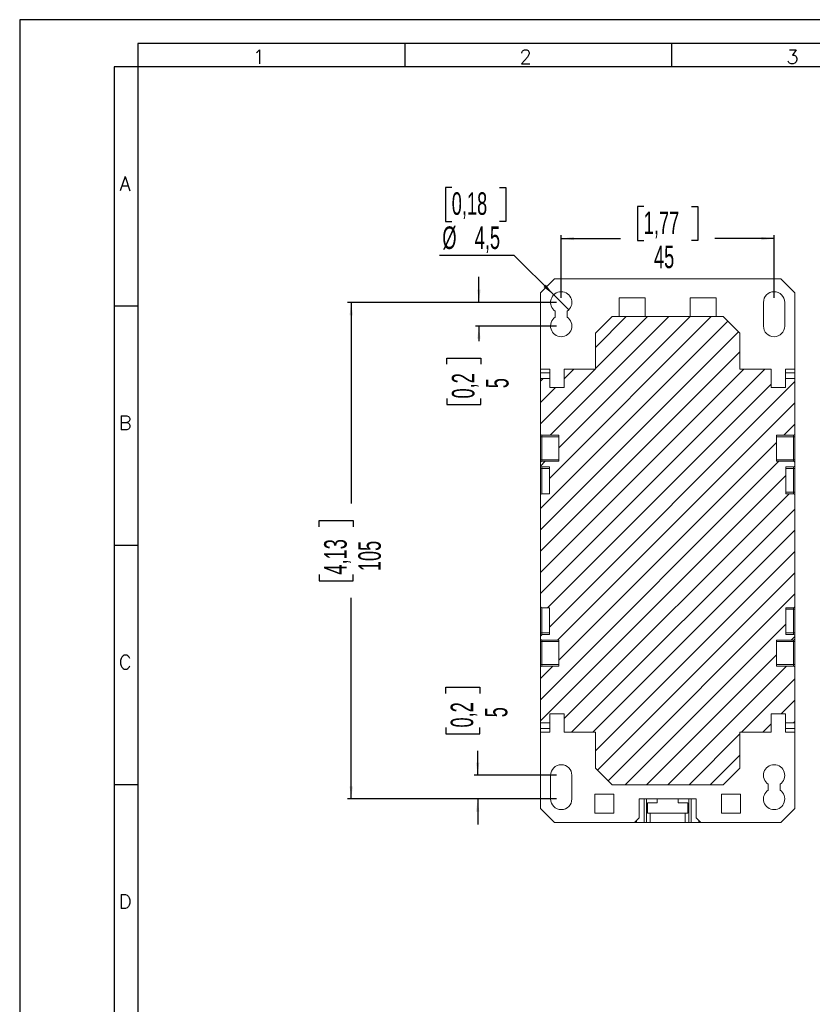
# Model space of a CAD drawing. Header units: millimetres. Extents: x 0 to 594, y 0 to 420.
# Tile 2 of 11: x 0 to 168, y 212 to 420. Entities that reach past the tile are written whole.
import ezdxf

# ---------------------------------------------------------------- set-up
doc = ezdxf.new("R2010")
doc.units = ezdxf.units.MM
doc.layers.add('FORMATO', color=7, linetype='Continuous')
doc.styles.add('SLDTEXTSTYLE0', font='ROMANS')
doc.styles.add('SLDTEXTSTYLE1', font='TXT', dxfattribs={"width": 0.605})
doc.dimstyles.new('SLDDIMSTYLE0', dxfattribs={"dimtxt": 4.622974, "dimasz": 2.7, "dimexe": 0, "dimexo": 0.0625, "dimgap": 1.155743, "dimtad": 0, "dimrnd": 1e-09, "dimzin": 12, "dimdsep": 46, "dimtxsty": 'SLDTEXTSTYLE1', "dimsah": 1, "dimcen": 0.09, "dimadec": 0, "dimazin": 3, "dimtfac": 1, "dimtdec": 3, "dimtofl": 0, "dimtmove": 0, "dimatfit": 3, "dimfxl": 1, "dimfrac": 2, "dimtolj": 1, "dimtzin": 12, "dimarcsym": 0})
doc.dimstyles.new('SLDDIMSTYLE1', dxfattribs={"dimtxt": 4.622974, "dimasz": 2.7, "dimexe": 0, "dimexo": 0.0625, "dimgap": 1.155743, "dimtad": 0, "dimrnd": 1e-09, "dimzin": 12, "dimdsep": 46, "dimtxsty": 'SLDTEXTSTYLE1', "dimsah": 1, "dimcen": 0.09, "dimadec": 0, "dimazin": 3, "dimtfac": 1, "dimtdec": 3, "dimtmove": 0, "dimatfit": 0, "dimfxl": 1, "dimfrac": 2, "dimtolj": 1, "dimtzin": 12, "dimarcsym": 0})
doc.dimstyles.new('SLDDIMSTYLE2', dxfattribs={"dimtxt": 4.622974, "dimasz": 2.7, "dimexe": 0, "dimexo": 0.0625, "dimgap": 1.155743, "dimtad": 0, "dimtih": 1, "dimtoh": 1, "dimrnd": 1e-09, "dimzin": 12, "dimdsep": 46, "dimtxsty": 'SLDTEXTSTYLE1', "dimblk1": 'NONE', "dimsah": 1, "dimcen": 0, "dimadec": 0, "dimazin": 3, "dimtfac": 1, "dimtdec": 3, "dimtmove": 0, "dimatfit": 3, "dimldrblk": 'NONE', "dimfxl": 1, "dimfrac": 2, "dimtolj": 1, "dimtzin": 12, "dimarcsym": 0})

# ---------------------------------------------------------------- blocks, each defined once
blk = doc.blocks.new('_D_3')
at = {"layer": 'FORMATO'}
for p, q in [((113.47, 360.22), (69.32, 360.22)), ((70.07, 360.22), (70.07, 317.7)), ((63.29, 312.78), (63.29, 314.08)), ((63.29, 314.08), (70.49, 314.08)), ((70.49, 314.08), (70.49, 312.78)), ((63.29, 302.66), (63.29, 301.35)), ((70.49, 301.35), (70.49, 302.66)), ((63.29, 301.35), (70.49, 301.35)), ((70.07, 255.22), (70.07, 297.74)), ((113.47, 255.22), (69.32, 255.22))]:
    blk.add_line(p, q, dxfattribs=at)
for points in [[(70.07, 360.22), (69.72, 357.52), (70.42, 357.52)], [(70.07, 255.22), (70.42, 257.92), (69.72, 257.92)]]:
    blk.add_solid(points, dxfattribs=at)
at = {"layer": 'FORMATO', "char_height": 4.763, "attachment_point": 1, "rotation": 90, "style": 'SLDTEXTSTYLE1'}
for s, insert in [('4,13', (64.35, 302.66)), ('105', (71.57, 303.38))]:
    blk.add_mtext(s, dxfattribs=dict(at, insert=insert))
blk = doc.blocks.new('_D_4')
at = {"layer": 'FORMATO'}
for p, q in [((97.07, 360.22), (97.07, 365.62)), ((113.47, 360.22), (96.32, 360.22)), ((113.47, 355.22), (96.32, 355.22)), ((97.07, 355.22), (97.07, 352.05)), ((90.29, 347.13), (90.29, 348.43)), ((90.29, 348.43), (97.49, 348.43)), ((97.49, 348.43), (97.49, 347.13)), ((90.29, 339.9), (90.29, 338.6)), ((97.49, 338.6), (97.49, 339.9)), ((90.29, 338.6), (97.49, 338.6))]:
    blk.add_line(p, q, dxfattribs=at)
for points in [[(97.07, 360.22), (97.42, 362.92), (96.72, 362.92)], [(97.07, 355.22), (96.72, 352.52), (97.42, 352.52)]]:
    blk.add_solid(points, dxfattribs=at)
at = {"layer": 'FORMATO', "attachment_point": 1, "rotation": 90, "style": 'SLDTEXTSTYLE1'}
for s, insert, char_height in [('0,2', (91.35, 339.9), 4.763), ('5', (98.57, 342.07), 4.76)]:
    blk.add_mtext(s, dxfattribs=dict(at, insert=insert, char_height=char_height))
blk = doc.blocks.new('_D_5')
at = {"layer": 'FORMATO'}
for p, q in [((90.04, 277.55), (90.04, 278.85)), ((90.04, 278.85), (97.24, 278.85)), ((97.24, 278.85), (97.24, 277.55)), ((90.04, 270.32), (90.04, 269.01)), ((90.04, 269.01), (97.24, 269.01)), ((97.24, 269.01), (97.24, 270.32)), ((96.81, 260.22), (96.81, 265.4)), ((113.47, 260.22), (96.06, 260.22)), ((113.47, 255.22), (96.06, 255.22)), ((96.81, 255.22), (96.81, 249.82))]:
    blk.add_line(p, q, dxfattribs=at)
for points in [[(96.81, 260.22), (97.16, 262.92), (96.46, 262.92)], [(96.81, 255.22), (96.46, 252.52), (97.16, 252.52)]]:
    blk.add_solid(points, dxfattribs=at)
at = {"layer": 'FORMATO', "attachment_point": 1, "rotation": 90, "style": 'SLDTEXTSTYLE1'}
for s, insert, char_height in [('0,2', (91.1, 270.32), 4.763), ('5', (98.32, 272.49), 4.76)]:
    blk.add_mtext(s, dxfattribs=dict(at, insert=insert, char_height=char_height))
blk = doc.blocks.new('_D_6')
at = {"layer": 'FORMATO'}
for p, q in [((131.9, 380.49), (130.6, 380.49)), ((130.6, 380.49), (130.6, 373.3)), ((142.03, 380.49), (143.33, 380.49)), ((143.33, 380.49), (143.33, 373.3)), ((114.47, 361.22), (114.47, 374.47)), ((114.47, 373.72), (126.98, 373.72)), ((130.6, 373.3), (131.9, 373.3)), ((143.33, 373.3), (142.03, 373.3)), ((159.47, 373.72), (146.95, 373.72)), ((159.47, 361.22), (159.47, 374.47))]:
    blk.add_line(p, q, dxfattribs=at)
for points in [[(114.47, 373.72), (117.17, 373.37), (117.17, 374.07)], [(159.47, 373.72), (156.77, 374.07), (156.77, 373.37)]]:
    blk.add_solid(points, dxfattribs=at)
at = {"layer": 'FORMATO', "char_height": 4.763, "attachment_point": 1, "style": 'SLDTEXTSTYLE1'}
for s, insert in [('1,77', (131.9, 379.44)), ('45', (134.07, 372.22))]:
    blk.add_mtext(s, dxfattribs=dict(at, insert=insert))
blk = doc.blocks.new('_D_7')
at = {"layer": 'FORMATO'}
for p, q in [((91.32, 384.55), (90.01, 384.55)), ((90.01, 384.55), (90.01, 377.36)), ((101.44, 384.55), (102.74, 384.55)), ((102.74, 384.55), (102.74, 377.36)), ((90.01, 377.36), (91.32, 377.36)), ((102.74, 377.36), (101.44, 377.36)), ((104.55, 370.14), (88.71, 370.14)), ((112.87, 361.81), (104.55, 370.14)), ((116.06, 358.63), (112.87, 361.81))]:
    blk.add_line(p, q, dxfattribs=at)
blk.add_solid([(112.87, 361.81), (111.21, 363.97), (110.72, 363.47)], dxfattribs=at)
at = {"layer": 'FORMATO', "char_height": 4.763, "attachment_point": 1, "style": 'SLDTEXTSTYLE1'}
for s, insert in [('0,18', (91.32, 383.5)), ('%%c', (89.34, 376.28)), ('4,5', (96.18, 376.28))]:
    blk.add_mtext(s, dxfattribs=dict(at, insert=insert))
blk = doc.blocks.new('_NONE')

msp = doc.modelspace()

# ---------------------------------------------------------------- hatches: boundary and pattern name
at = {"linetype": 'Continuous', "lineweight": 0}
h = msp.add_hatch(dxfattribs=at)
h.set_pattern_fill('ANSI31', style=0)
edge = h.paths.add_edge_path(flags=0)
edge.add_arc((110.365, 326.319), 0.3, 90, 180)
edge.add_line((110.065, 326.319), (110.065, 325.719))
edge.add_arc((110.365, 325.719), 0.3, 180, 270)
edge.add_line((110.365, 325.419), (111.965, 325.419))
edge.add_line((111.965, 325.419), (111.965, 319.769))
edge.add_line((111.965, 319.769), (110.365, 319.769))
edge.add_arc((110.365, 319.469), 0.3, 90, 180)
edge.add_line((110.065, 319.469), (110.065, 295.969))
edge.add_arc((110.365, 295.969), 0.3, 180, 270)
edge.add_line((110.365, 295.669), (111.965, 295.669))
edge.add_line((111.965, 295.669), (111.965, 290.019))
edge.add_line((111.965, 290.019), (110.365, 290.019))
edge.add_arc((110.365, 289.719), 0.3, 90, 180)
edge.add_line((110.065, 289.719), (110.065, 289.119))
edge.add_arc((110.365, 289.119), 0.3, 180, 270)
edge.add_line((110.365, 288.819), (113.965, 288.819))
edge.add_line((113.965, 288.819), (113.965, 283.319))
edge.add_line((113.965, 283.319), (110.365, 283.319))
edge.add_arc((110.365, 283.019), 0.3, 90, 180)
edge.add_line((110.065, 283.019), (110.065, 271.319))
edge.add_line((110.065, 271.319), (112.065, 271.319))
edge.add_line((112.065, 271.319), (112.065, 273.219))
edge.add_line((112.065, 273.219), (115.065, 273.219))
edge.add_line((115.065, 273.219), (115.065, 269.319))
edge.add_line((115.065, 269.319), (121.715, 269.319))
edge.add_line((121.715, 269.319), (121.715, 261.719))
edge.add_line((121.715, 261.719), (125.215, 258.219))
edge.add_line((125.215, 258.219), (148.715, 258.219))
edge.add_line((148.715, 258.219), (152.215, 261.719))
edge.add_line((152.215, 261.719), (152.215, 269.319))
edge.add_line((152.215, 269.319), (158.865, 269.319))
edge.add_line((158.865, 269.319), (158.865, 273.219))
edge.add_line((158.865, 273.219), (161.865, 273.219))
edge.add_line((161.865, 273.219), (161.865, 271.319))
edge.add_line((161.865, 271.319), (163.865, 271.319))
edge.add_line((163.865, 271.319), (163.865, 283.019))
edge.add_arc((163.565, 283.019), 0.3, 0, 90)
edge.add_line((163.565, 283.319), (159.965, 283.319))
edge.add_line((159.965, 283.319), (159.965, 288.819))
edge.add_line((159.965, 288.819), (163.565, 288.819))
edge.add_arc((163.565, 289.119), 0.3, 270, 360)
edge.add_line((163.865, 289.119), (163.865, 289.719))
edge.add_arc((163.565, 289.719), 0.3, 0, 90)
edge.add_line((163.565, 290.019), (161.965, 290.019))
edge.add_line((161.965, 290.019), (161.965, 295.669))
edge.add_line((161.965, 295.669), (163.565, 295.669))
edge.add_arc((163.565, 295.969), 0.3, 270, 360)
edge.add_line((163.865, 295.969), (163.865, 319.469))
edge.add_arc((163.565, 319.469), 0.3, 0, 90)
edge.add_line((163.565, 319.769), (161.965, 319.769))
edge.add_line((161.965, 319.769), (161.965, 325.419))
edge.add_line((161.965, 325.419), (163.565, 325.419))
edge.add_arc((163.565, 325.719), 0.3, 270, 360)
edge.add_line((163.865, 325.719), (163.865, 326.319))
edge.add_arc((163.565, 326.319), 0.3, 0, 90)
edge.add_line((163.565, 326.619), (159.965, 326.619))
edge.add_line((159.965, 326.619), (159.965, 332.119))
edge.add_line((159.965, 332.119), (163.565, 332.119))
edge.add_arc((163.565, 332.419), 0.3, 270, 360)
edge.add_line((163.865, 332.419), (163.865, 344.119))
edge.add_line((163.865, 344.119), (161.865, 344.119))
edge.add_line((161.865, 344.119), (161.865, 342.219))
edge.add_line((161.865, 342.219), (158.865, 342.219))
edge.add_line((158.865, 342.219), (158.865, 346.119))
edge.add_line((158.865, 346.119), (152.215, 346.119))
edge.add_line((152.215, 346.119), (152.215, 353.719))
edge.add_line((152.215, 353.719), (148.715, 357.219))
edge.add_line((148.715, 357.219), (125.215, 357.219))
edge.add_line((125.215, 357.219), (121.715, 353.719))
edge.add_line((121.715, 353.719), (121.715, 346.119))
edge.add_line((121.715, 346.119), (115.065, 346.119))
edge.add_line((115.065, 346.119), (115.065, 342.219))
edge.add_line((115.065, 342.219), (112.065, 342.219))
edge.add_line((112.065, 342.219), (112.065, 344.119))
edge.add_line((112.065, 344.119), (110.065, 344.119))
edge.add_line((110.065, 344.119), (110.065, 332.419))
edge.add_arc((110.365, 332.419), 0.3, 180, 270)
edge.add_line((110.365, 332.119), (113.965, 332.119))
edge.add_line((113.965, 332.119), (113.965, 326.619))
edge.add_line((113.965, 326.619), (110.365, 326.619))

# ---------------------------------------------------------------- linework, layer by layer
at = {"color": 7, "linetype": 'Continuous', "lineweight": 15}
for p, q in [((113.065, 365.219), (110.065, 362.219)), ((160.865, 365.219), (113.065, 365.219)), ((163.865, 362.219), (160.865, 365.219)), ((110.065, 362.219), (110.065, 346.119)), ((132.215, 361.219), (126.715, 361.219)), ((126.715, 361.219), (126.715, 357.219)), ((132.215, 357.219), (132.215, 361.219)), ((147.215, 361.219), (141.715, 361.219)), ((141.715, 361.219), (141.715, 357.219)), ((147.215, 357.219), (147.215, 361.219)), ((157.215, 360.219), (157.215, 355.219)), ((161.715, 355.219), (161.715, 360.219)), ((163.865, 346.119), (163.865, 362.219)), ((113.215, 358.348), (113.215, 357.09)), ((115.715, 357.09), (115.715, 358.348)), ((125.215, 357.219), (121.715, 353.719)), ((125.215, 357.219), (148.715, 357.219)), ((152.215, 353.719), (148.715, 357.219)), ((121.715, 346.119), (121.715, 353.719)), ((152.215, 353.719), (152.215, 346.119)), ((110.065, 346.119), (112.065, 346.119)), ((110.065, 345.319), (110.065, 346.119)), ((112.065, 346.119), (112.065, 345.319)), ((115.065, 346.119), (115.065, 342.219)), ((115.065, 346.119), (121.715, 346.119)), ((152.215, 346.119), (158.865, 346.119)), ((158.865, 342.219), (158.865, 346.119)), ((161.865, 346.119), (163.865, 346.119)), ((161.865, 345.319), (161.865, 346.119)), ((163.865, 346.119), (163.865, 345.319)), ((112.065, 345.319), (110.065, 345.319)), ((110.065, 344.119), (110.065, 345.319)), ((112.065, 344.119), (110.065, 344.119)), ((110.065, 332.419), (110.065, 344.119)), ((112.065, 344.119), (112.065, 345.319)), ((112.065, 344.119), (112.065, 342.219)), ((163.865, 345.319), (161.865, 345.319)), ((161.865, 344.119), (161.865, 345.319)), ((161.865, 342.219), (161.865, 344.119)), ((161.865, 344.119), (163.865, 344.119)), ((163.865, 344.119), (163.865, 345.319)), ((163.865, 344.119), (163.865, 332.419)), ((115.065, 342.219), (112.065, 342.219)), ((161.865, 342.219), (158.865, 342.219)), ((110.065, 332.419), (110.065, 331.819)), ((110.365, 331.819), (110.065, 331.819)), ((110.065, 326.919), (110.065, 331.819)), ((113.965, 332.119), (110.365, 332.119)), ((110.365, 331.819), (110.365, 332.119)), ((113.965, 331.819), (110.365, 331.819)), ((110.365, 331.819), (110.365, 326.919)), ((113.965, 326.619), (113.965, 332.119)), ((163.565, 332.119), (159.965, 332.119)), ((159.965, 332.119), (159.965, 326.619)), ((163.565, 331.819), (159.965, 331.819)), ((163.565, 332.119), (163.565, 331.819)), ((163.565, 331.819), (163.865, 331.819)), ((163.565, 326.919), (163.565, 331.819)), ((163.865, 331.819), (163.865, 332.419)), ((163.865, 331.819), (163.865, 326.919)), ((110.065, 326.919), (110.365, 326.919)), ((110.065, 326.919), (110.065, 326.319)), ((110.365, 326.619), (110.365, 326.919)), ((110.365, 326.919), (113.965, 326.919)), ((159.965, 326.919), (163.565, 326.919)), ((163.565, 326.919), (163.565, 326.619)), ((163.565, 326.919), (163.865, 326.919)), ((163.865, 326.319), (163.865, 326.919)), ((110.065, 325.719), (110.065, 326.319)), ((110.065, 325.719), (110.065, 325.119)), ((110.065, 325.119), (110.365, 325.119)), ((110.065, 319.469), (110.065, 325.119)), ((110.365, 326.619), (113.965, 326.619)), ((110.365, 325.419), (111.965, 325.419)), ((110.365, 325.119), (110.365, 325.419)), ((111.965, 325.119), (110.365, 325.119)), ((111.965, 325.419), (111.965, 319.769)), ((159.965, 326.619), (163.565, 326.619)), ((161.965, 325.419), (163.565, 325.419)), ((161.965, 319.769), (161.965, 325.419)), ((163.565, 325.119), (161.965, 325.119)), ((163.565, 325.419), (163.565, 325.119)), ((163.865, 325.119), (163.565, 325.119)), ((163.565, 320.069), (163.565, 325.119)), ((163.865, 326.319), (163.865, 325.719)), ((163.865, 325.119), (163.865, 325.719)), ((163.865, 325.119), (163.865, 320.069)), ((110.065, 295.969), (110.065, 319.469)), ((110.365, 319.769), (111.965, 319.769)), ((161.965, 320.069), (163.565, 320.069)), ((163.565, 319.769), (161.965, 319.769)), ((163.565, 320.069), (163.565, 319.769)), ((163.865, 320.069), (163.565, 320.069)), ((163.865, 319.469), (163.865, 320.069)), ((163.865, 319.469), (163.865, 295.969)), ((110.065, 290.319), (110.065, 295.969)), ((111.965, 295.669), (110.365, 295.669)), ((111.965, 295.669), (111.965, 290.019)), ((161.965, 295.669), (163.565, 295.669)), ((161.965, 290.019), (161.965, 295.669)), ((163.565, 295.669), (163.565, 295.369)), ((163.865, 295.369), (163.865, 295.969)), ((163.565, 295.369), (161.965, 295.369)), ((163.865, 295.369), (163.565, 295.369)), ((163.565, 290.319), (163.565, 295.369)), ((163.865, 295.369), (163.865, 290.319)), ((110.365, 290.319), (110.065, 290.319)), ((110.065, 290.319), (110.065, 289.719)), ((110.065, 289.119), (110.065, 289.719)), ((110.365, 290.019), (110.365, 290.319)), ((110.365, 290.319), (111.965, 290.319)), ((111.965, 290.019), (110.365, 290.019)), ((161.965, 290.319), (163.565, 290.319)), ((163.565, 290.019), (161.965, 290.019)), ((163.565, 290.019), (163.565, 290.319)), ((163.865, 290.319), (163.565, 290.319)), ((163.865, 289.719), (163.865, 290.319)), ((163.865, 289.719), (163.865, 289.119)), ((110.065, 289.119), (110.065, 288.519)), ((110.065, 288.519), (110.365, 288.519)), ((110.065, 283.619), (110.065, 288.519)), ((113.965, 288.819), (110.365, 288.819)), ((110.365, 288.519), (110.365, 288.819)), ((113.965, 288.519), (110.365, 288.519)), ((110.365, 288.519), (110.365, 283.619)), ((113.965, 283.319), (113.965, 288.819)), ((163.565, 288.819), (159.965, 288.819)), ((159.965, 288.819), (159.965, 283.319)), ((163.565, 288.519), (159.965, 288.519)), ((163.565, 288.819), (163.565, 288.519)), ((163.565, 288.519), (163.865, 288.519)), ((163.565, 283.619), (163.565, 288.519)), ((163.865, 288.519), (163.865, 289.119)), ((163.865, 288.519), (163.865, 283.619)), ((110.065, 283.619), (110.365, 283.619)), ((110.065, 283.619), (110.065, 283.019)), ((110.365, 283.319), (110.365, 283.619)), ((110.365, 283.619), (113.965, 283.619)), ((110.365, 283.319), (113.965, 283.319)), ((159.965, 283.619), (163.565, 283.619)), ((159.965, 283.319), (163.565, 283.319)), ((163.565, 283.619), (163.565, 283.319)), ((163.565, 283.619), (163.865, 283.619)), ((163.865, 283.019), (163.865, 283.619)), ((110.065, 271.319), (110.065, 283.019)), ((163.865, 283.019), (163.865, 271.319)), ((112.065, 273.219), (112.065, 271.319)), ((112.065, 273.219), (115.065, 273.219)), ((115.065, 273.219), (115.065, 269.319)), ((158.865, 269.319), (158.865, 273.219)), ((158.865, 273.219), (161.865, 273.219)), ((161.865, 271.319), (161.865, 273.219)), ((110.065, 271.319), (112.065, 271.319)), ((110.065, 271.319), (110.065, 270.119)), ((112.065, 271.319), (112.065, 270.119)), ((161.865, 271.319), (163.865, 271.319)), ((161.865, 271.319), (161.865, 270.119)), ((163.865, 271.319), (163.865, 270.119)), ((110.065, 270.119), (112.065, 270.119)), ((110.065, 269.319), (110.065, 270.119)), ((112.065, 269.319), (110.065, 269.319)), ((110.065, 269.319), (110.065, 253.219)), ((112.065, 270.119), (112.065, 269.319)), ((121.715, 269.319), (115.065, 269.319)), ((121.715, 261.719), (121.715, 269.319)), ((152.215, 269.319), (152.215, 261.719)), ((158.865, 269.319), (152.215, 269.319)), ((161.865, 270.119), (163.865, 270.119)), ((161.865, 269.319), (161.865, 270.119)), ((163.865, 269.319), (161.865, 269.319)), ((163.865, 270.119), (163.865, 269.319)), ((163.865, 253.219), (163.865, 269.319)), ((121.715, 261.719), (125.215, 258.219)), ((148.715, 258.219), (152.215, 261.719)), ((112.215, 260.219), (112.215, 255.219)), ((116.715, 255.219), (116.715, 260.219)), ((148.715, 258.219), (125.215, 258.219)), ((158.215, 258.348), (158.215, 257.09)), ((160.715, 257.09), (160.715, 258.348)), ((121.565, 252.219), (121.565, 256.219)), ((121.565, 256.219), (125.565, 256.219)), ((125.565, 256.219), (125.565, 252.219)), ((148.365, 252.219), (148.365, 256.219)), ((148.365, 256.219), (152.365, 256.219)), ((152.365, 256.219), (152.365, 252.219)), ((130.965, 255.219), (142.965, 255.219)), ((130.965, 251.219), (130.965, 255.219)), ((131.965, 255.219), (131.965, 250.219)), ((134.715, 254.419), (132.715, 254.419)), ((132.715, 254.419), (132.715, 252.219)), ((134.715, 255.219), (134.715, 254.419)), ((139.215, 254.419), (139.215, 255.219)), ((141.215, 254.419), (139.215, 254.419)), ((141.215, 252.219), (141.215, 254.419)), ((141.965, 255.219), (141.965, 250.219)), ((142.965, 255.219), (142.965, 251.219)), ((110.065, 253.219), (113.065, 250.219)), ((125.565, 252.219), (121.565, 252.219)), ((132.715, 252.219), (133.251, 252.219)), ((133.251, 252.219), (133.251, 250.219)), ((133.251, 252.219), (140.68, 252.219)), ((140.68, 250.219), (140.68, 252.219)), ((140.68, 252.219), (141.215, 252.219)), ((152.365, 252.219), (148.365, 252.219)), ((160.865, 250.219), (163.865, 253.219)), ((113.065, 250.219), (129.965, 250.219)), ((129.965, 250.219), (130.965, 251.219)), ((130.365, 250.219), (129.965, 250.219)), ((130.365, 250.219), (131.965, 250.219)), ((131.965, 250.219), (132.465, 250.219)), ((133.251, 250.219), (132.465, 250.219)), ((133.251, 250.219), (140.68, 250.219)), ((141.465, 250.219), (140.68, 250.219)), ((141.465, 250.219), (141.965, 250.219)), ((141.965, 250.219), (143.565, 250.219)), ((142.965, 251.219), (143.965, 250.219)), ((143.965, 250.219), (143.565, 250.219)), ((143.965, 250.219), (160.865, 250.219))]:
    msp.add_line(p, q, dxfattribs=at)
at = {"color": 1, "linetype": 'Continuous', "lineweight": 15}
for p, q in [((110.365, 325.119), (110.365, 319.769)), ((110.365, 295.669), (110.365, 290.319)), ((132.465, 250.219), (132.465, 255.219)), ((141.465, 250.219), (141.465, 255.219)), ((130.365, 250.619), (130.365, 250.219)), ((143.565, 250.619), (143.565, 250.219))]:
    msp.add_line(p, q, dxfattribs=at)
at = {"color": 7, "linetype": 'Continuous', "lineweight": 15}
for centre, radius, start, end in [((114.465, 360.219), 2.25, 303.74899, 236.25101), ((159.465, 360.219), 2.25, 0, 180), ((114.465, 355.219), 2.25, 123.74899, 56.25101), ((159.465, 355.219), 2.25, 180, 0), ((110.365, 332.419), 0.3, 180, 270), ((163.565, 332.419), 0.3, 270, 0), ((110.365, 326.319), 0.3, 90, 180), ((110.365, 325.719), 0.3, 180, 270), ((163.565, 326.319), 0.3, 0, 90), ((163.565, 325.719), 0.3, 270, 0), ((110.365, 319.469), 0.3, 90, 180), ((163.565, 319.469), 0.3, 0, 90), ((110.365, 295.969), 0.3, 180, 270), ((163.565, 295.969), 0.3, 270, 0), ((110.365, 289.719), 0.3, 90, 180), ((163.565, 289.719), 0.3, 0, 90), ((110.365, 289.119), 0.3, 180, 270), ((163.565, 289.119), 0.3, 270, 0), ((110.365, 283.019), 0.3, 90, 180), ((163.565, 283.019), 0.3, 0, 90), ((114.465, 260.219), 2.25, 0, 180), ((159.465, 260.219), 2.25, 303.74899, 236.25101), ((159.465, 255.219), 2.25, 123.74899, 56.25101), ((114.465, 255.219), 2.25, 180, 0)]:
    msp.add_arc(centre, radius, start, end, dxfattribs=at)
at = {"layer": 'FORMATO'}
for p, q in [((594, 420), (0, 420)), ((0, 420), (0, 0)), ((589, 415), (25, 415)), ((25, 415), (25, 410)), ((81.4, 415), (81.4, 410)), ((137.8, 415), (137.8, 410)), ((20, 410), (20, 5)), ((25, 410), (20, 410)), ((25, 410), (25, 5)), ((589, 410), (25, 410)), ((25, 359.4), (20, 359.4)), ((25, 308.8), (20, 308.8)), ((25, 258.2), (20, 258.2))]:
    msp.add_line(p, q, dxfattribs=at)

# ---------------------------------------------------------------- texts
at = {"layer": 'FORMATO', "char_height": 3, "attachment_point": 2, "style": 'SLDTEXTSTYLE0'}
for s, insert in [('1', (50.534, 413.641)), ('2', (106.934, 413.641)), ('3', (163.334, 413.641)), ('A', (22.282, 386.846)), ('B', (22.301, 336.246)), ('C', (22.301, 285.646)), ('D', (22.301, 235.046))]:
    msp.add_mtext(s, dxfattribs=dict(at, insert=insert))

# ---------------------------------------------------------------- dimensions: what is measured, and where the dimension line sits
at = {"layer": 'FORMATO'}
dim = msp.add_diameter_dim_2p(p1=(116.056, 358.628), p2=(112.874, 361.81), dimstyle='SLDDIMSTYLE2', dxfattribs=at)
dim.commit()
dim.dimension.update_dxf_attribs({"geometry": '_D_7', "text_midpoint": (96.378, 377.78), "dimtype": 163})
dim = msp.add_linear_dim(base=(159.465, 373.719), p1=(114.465, 360.219), p2=(159.465, 360.219), dimstyle='SLDDIMSTYLE0', dxfattribs=at)
dim.commit()
dim.dimension.update_dxf_attribs({"geometry": '_D_6', "text_midpoint": (136.965, 373.719), "dimtype": 160})
for base, p1, p2, dimstyle, picture, middle in [((97.065, 355.219), (114.465, 360.219), (114.465, 355.219), 'SLDDIMSTYLE1', '_D_4', (97.065, 343.515)), ((70.065, 255.219), (114.465, 360.219), (114.465, 255.219), 'SLDDIMSTYLE0', '_D_3', (70.065, 307.719)), ((96.814, 260.219), (114.465, 255.219), (114.465, 260.219), 'SLDDIMSTYLE1', '_D_5', (96.814, 273.933))]:
    dim = msp.add_linear_dim(base=base, p1=p1, p2=p2, angle=90, dimstyle=dimstyle, dxfattribs=at)
    dim.commit()
    dim.dimension.update_dxf_attribs({"geometry": picture, "text_midpoint": middle, "dimtype": 160})

doc.saveas('drawing.dxf')
